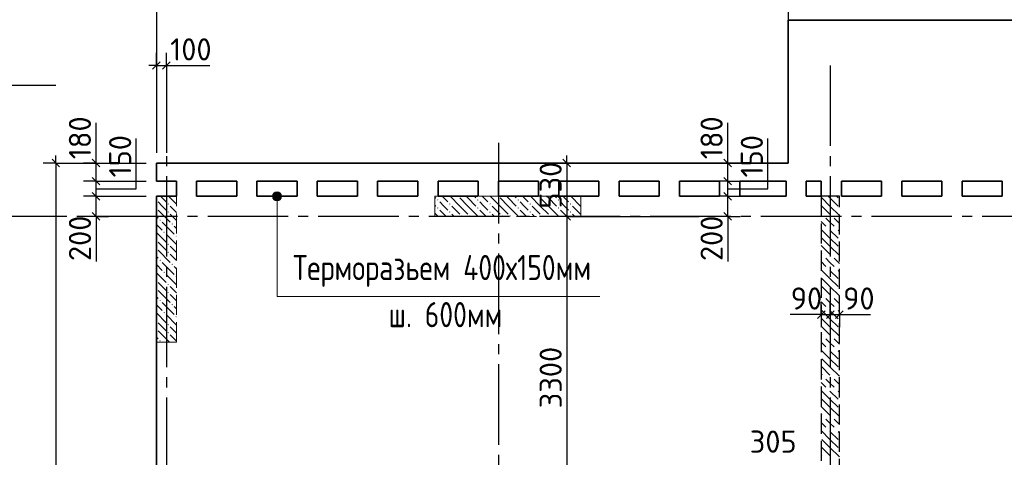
# Model space of a CAD drawing. Header units: millimetres. Extents: x 40580 to 1930067, y -240640 to 81020.
# Tile 9 of 256: x 218687 to 228476, y -208535 to -204185. Entities that reach past the tile are written whole.
import ezdxf

# ---------------------------------------------------------------- set-up
doc = ezdxf.new("R2010")
doc.units = ezdxf.units.MM
for name, pattern in [('______2', [270, 200, -70]), ('______5', [1100, 800, -100, 100, -100]), ('CENTER', [2, 1.25, -0.25, 0.25, -0.25])]:
    doc.linetypes.add(name, pattern=pattern)
for name, color, linetype, lineweight in [('Standard', 7, 'Continuous', 25), ('ЖБ Перекрытие верхний уровень', 7, 'Continuous', 35), ('ОСИ', 7, 'CENTER', 15), ('Примечания', 7, 'Continuous', 13)]:
    doc.layers.add(name, color=color, linetype=linetype, lineweight=lineweight)
doc.layers.add('ЖБ Пилон', color=7, linetype='______2', lineweight=13, true_color=0xa0a0a0)
doc.layers.add('ЖБ Стена верхний уровень', color=7, linetype='______2', true_color=0x656565)
doc.layers.add('Размерная выноска', color=7, linetype='Continuous')
doc.styles.add('GOST 2.304', font='isocpeur.ttf', dxfattribs={"width": 0.8})
doc.styles.add('ISOCPEUR', font='isocpeur.ttf')

msp = doc.modelspace()

# ---------------------------------------------------------------- hatches: boundary and pattern name
at = {"layer": 'ЖБ Пилон', "linetype": 'Continuous', "lineweight": -3, "transparency": 33554687}
for points in [[(220246.3, -205940.7), (220243.3, -205943.8), (220239.9, -205940.4), (220246.3, -205940.4)], [(223046.6, -205940.4), (223043.3, -205943.8), (223039.9, -205940.4)], [(223446.6, -205940.4), (223443.3, -205943.8), (223439.9, -205940.4)], [(223846.6, -205940.4), (223843.3, -205943.8), (223839.9, -205940.4)], [(224246.6, -205940.4), (224243.3, -205943.8), (224239.9, -205940.4)], [(220046.3, -205973.8), (220049.8, -205977.3), (220046.3, -205980.7)], [(220046.3, -206053.8), (220049.8, -206057.3), (220046.3, -206060.7)], [(220156.8, -206017.3), (220163.3, -206010.8), (220169.8, -206017.3), (220163.3, -206023.8)], [(222836.8, -205977.3), (222843.3, -205970.8), (222849.8, -205977.3), (222843.3, -205983.8)], [(222836.8, -206057.3), (222843.3, -206050.8), (222849.8, -206057.3), (222843.3, -206063.8)], [(222956.8, -206017.3), (222963.3, -206010.8), (222969.8, -206017.3), (222963.3, -206023.8)], [(223236.8, -205977.3), (223243.3, -205970.8), (223249.8, -205977.3), (223243.3, -205983.8)], [(223236.8, -206057.3), (223243.3, -206050.8), (223249.8, -206057.3), (223243.3, -206063.8)], [(223356.8, -206017.3), (223363.3, -206010.8), (223369.8, -206017.3), (223363.3, -206023.8)], [(223636.8, -205977.3), (223643.3, -205970.8), (223649.8, -205977.3), (223643.3, -205983.8)], [(223636.8, -206057.3), (223643.3, -206050.8), (223649.8, -206057.3), (223643.3, -206063.8)], [(223756.8, -206017.3), (223763.3, -206010.8), (223769.8, -206017.3), (223763.3, -206023.8)], [(224036.8, -205977.3), (224043.3, -205970.8), (224049.8, -205977.3), (224043.3, -205983.8)], [(224036.8, -206057.3), (224043.3, -206050.8), (224049.8, -206057.3), (224043.3, -206063.8)], [(224156.8, -206017.3), (224163.3, -206010.8), (224169.8, -206017.3), (224163.3, -206023.8)], [(220156.8, -206097.3), (220163.3, -206090.8), (220169.8, -206097.3), (220163.3, -206103.8)], [(222956.8, -206097.3), (222963.3, -206090.8), (222969.8, -206097.3), (222963.3, -206103.8)], [(223076.8, -206137.3), (223083.3, -206130.8), (223089.8, -206137.3), (223086.6, -206140.4), (223079.9, -206140.4)], [(223156.8, -206137.3), (223163.3, -206130.8), (223169.8, -206137.3), (223166.6, -206140.4), (223159.9, -206140.4)], [(223356.8, -206097.3), (223363.3, -206090.8), (223369.8, -206097.3), (223363.3, -206103.8)], [(223476.8, -206137.3), (223483.3, -206130.8), (223489.8, -206137.3), (223486.6, -206140.4), (223479.9, -206140.4)], [(223556.8, -206137.3), (223563.3, -206130.8), (223569.8, -206137.3), (223566.6, -206140.4), (223559.9, -206140.4)], [(223756.8, -206097.3), (223763.3, -206090.8), (223769.8, -206097.3), (223763.3, -206103.8)], [(223876.8, -206137.3), (223883.3, -206130.8), (223889.8, -206137.3), (223886.6, -206140.4), (223879.9, -206140.4)], [(223956.8, -206137.3), (223963.3, -206130.8), (223969.8, -206137.3), (223966.6, -206140.4), (223959.9, -206140.4)], [(224156.8, -206097.3), (224163.3, -206090.8), (224169.8, -206097.3), (224163.3, -206103.8)], [(220076.8, -206177.3), (220083.3, -206170.8), (220089.8, -206177.3), (220083.3, -206183.8)], [(220196.8, -206217.3), (220203.3, -206210.8), (220209.8, -206217.3), (220203.3, -206223.8)], [(220116.8, -206297.3), (220123.3, -206290.8), (220129.8, -206297.3), (220123.3, -206303.8)], [(220236.8, -206337.3), (220243.3, -206330.8), (220246.3, -206333.8), (220246.3, -206340.7), (220243.3, -206343.8)], [(220046.3, -206373.8), (220049.8, -206377.3), (220046.3, -206380.7)], [(220156.8, -206417.3), (220163.3, -206410.8), (220169.8, -206417.3), (220163.3, -206423.8)], [(220046.3, -206453.8), (220049.8, -206457.3), (220046.3, -206460.7)], [(220156.8, -206497.3), (220163.3, -206490.8), (220169.8, -206497.3), (220163.3, -206503.8)], [(220076.8, -206577.3), (220083.3, -206570.8), (220089.8, -206577.3), (220083.3, -206583.8)], [(220196.8, -206617.3), (220203.3, -206610.8), (220209.8, -206617.3), (220203.3, -206623.8)], [(220116.8, -206697.3), (220123.3, -206690.8), (220129.8, -206697.3), (220123.3, -206703.8)], [(220236.8, -206737.3), (220243.3, -206730.8), (220246.3, -206733.8), (220246.3, -206740.7), (220243.3, -206743.8)], [(220046.3, -206773.8), (220049.8, -206777.3), (220046.3, -206780.7)], [(220156.8, -206817.3), (220163.3, -206810.8), (220169.8, -206817.3), (220163.3, -206823.8)], [(220046.3, -206853.8), (220049.8, -206857.3), (220046.3, -206860.7)], [(220156.8, -206897.3), (220163.3, -206890.8), (220169.8, -206897.3), (220163.3, -206903.8)], [(220076.8, -206977.3), (220083.3, -206970.8), (220089.8, -206977.3), (220083.3, -206983.8)], [(220196.8, -207017.3), (220203.3, -207010.8), (220209.8, -207017.3), (220203.3, -207023.8)], [(220116.8, -207097.3), (220123.3, -207090.8), (220129.8, -207097.3), (220123.3, -207103.8)], [(220236.8, -207137.3), (220243.3, -207130.8), (220246.3, -207133.8), (220246.3, -207140.7), (220243.3, -207143.8)], [(220046.3, -207173.8), (220049.8, -207177.3), (220046.3, -207180.7)], [(220156.8, -207217.3), (220163.3, -207210.8), (220169.8, -207217.3), (220163.3, -207223.8)], [(220046.3, -207253.8), (220049.8, -207257.3), (220046.3, -207260.7)], [(220156.8, -207297.3), (220163.3, -207290.8), (220169.8, -207297.3), (220163.3, -207303.8)], [(220076.8, -207377.3), (220083.3, -207370.8), (220089.8, -207377.3), (220083.3, -207383.8)]]:
    msp.add_hatch(color=7, dxfattribs=at).paths.add_polyline_path(points, flags=16)
at = {"layer": 'Примечания', "linetype": 'Continuous', "lineweight": 13, "transparency": 33554687}
for points in [[(221201.3, -205940.4), (221291.3, -205940.4), (221285, -205917.9)], [(221201.3, -205940.4), (221285, -205917.9), (221207.6, -205917.9)], [(221207.6, -205962.9), (221291.3, -205940.4), (221201.3, -205940.4)], [(221207.6, -205917.9), (221285, -205917.9), (221268.8, -205901.7)], [(221207.6, -205917.9), (221268.8, -205901.7), (221223.8, -205901.7)], [(221207.6, -205962.9), (221285, -205962.9), (221291.3, -205940.4)], [(221223.8, -205901.7), (221268.8, -205901.7), (221246.3, -205895.4)], [(221223.8, -205979.1), (221285, -205962.9), (221207.6, -205962.9)], [(221223.8, -205979.1), (221268.8, -205979.1), (221285, -205962.9)], [(221268.8, -205979.1), (221223.8, -205979.1), (221246.3, -205985.4)]]:
    msp.add_hatch(color=7, dxfattribs=at).paths.add_polyline_path(points)

# ---------------------------------------------------------------- linework, layer by layer
at = {"layer": 'Standard', "color": 251, "linetype": 'Continuous', "lineweight": -3, "true_color": 0x656565, "transparency": 33554687}
for p, q in [((220046.3, -203960.2), (220046.3, -205330.2)), ((226326.3, -203960.2), (226326.3, -205610.2)), ((220046.3, -204640.4), (220046.3, -204515.4)), ((220146.3, -204640.4), (220146.3, -204515.4)), ((220046.3, -204640.4), (220046.3, -204765.4)), ((220046.3, -204640.4), (220046.3, -205510.4)), ((220146.3, -204640.4), (220146.3, -204765.4)), ((220146.3, -204640.4), (220146.3, -205510.4)), ((219046.3, -205610.4), (218921.3, -205610.4)), ((219046.3, -205610.4), (219171.3, -205610.4)), ((219046.3, -205610.4), (219946.3, -205610.4)), ((219446.3, -205610.4), (219321.3, -205610.4)), ((219446.3, -205610.4), (219571.3, -205610.4)), ((219446.3, -205610.4), (219544.3, -205610.4)), ((219829.3, -205610.4), (219946.3, -205610.4)), ((224126.3, -205610.4), (224001.3, -205610.4)), ((224126.3, -205610.4), (224251.3, -205610.4)), ((224126.3, -205610.4), (225248, -205610.4)), ((225726.3, -205610.4), (225601.3, -205610.4)), ((225726.3, -205610.4), (225851.3, -205610.4)), ((225726.3, -205610.4), (225824.3, -205610.4)), ((226109.3, -205610.4), (226226.3, -205610.4)), ((219446.3, -205790.4), (219321.3, -205790.4)), ((219446.3, -205790.4), (219571.3, -205790.4)), ((225726.3, -205790.4), (225601.3, -205790.4)), ((225726.3, -205790.4), (225851.3, -205790.4)), ((219446.3, -205940.4), (219321.3, -205940.4)), ((219446.3, -205940.4), (219571.3, -205940.4)), ((225726.3, -205940.4), (225601.3, -205940.4)), ((225726.3, -205940.4), (225851.3, -205940.4)), ((219446.3, -206140.4), (219321.3, -206140.4)), ((219446.3, -206140.4), (219571.3, -206140.4)), ((219446.3, -206140.4), (219446.3, -206140.4)), ((224126.3, -206140.4), (224001.3, -206140.4)), ((224126.3, -206140.4), (224251.3, -206140.4)), ((224126.3, -206140.4), (225441.7, -206140.4)), ((225726.3, -206140.4), (225601.3, -206140.4)), ((225726.3, -206140.4), (225851.3, -206140.4)), ((225726.3, -206140.4), (225726.3, -206140.4)), ((226656.3, -207116.8), (226656.3, -206991.8)), ((226746.3, -207116.8), (226746.3, -206991.8)), ((226836.3, -207116.8), (226836.3, -206991.8)), ((226656.3, -207116.8), (226656.3, -207241.8)), ((226746.3, -207116.8), (226746.3, -207241.8)), ((226746.3, -207116.8), (226746.3, -207116.8)), ((226836.3, -207116.8), (226836.3, -207241.8))]:
    msp.add_line(p, q, dxfattribs=at)
at = {"layer": 'Standard', "color": 7, "linetype": 'Continuous', "lineweight": -3, "transparency": 33554687}
for p, q in [((220046.3, -204640.4), (219971.3, -204640.4)), ((220046.3, -204640.4), (220146.3, -204640.4)), ((220146.3, -204640.4), (220221.3, -204640.4)), ((219046.3, -205610.4), (219046.3, -205535.4)), ((219446.3, -205610.4), (219446.3, -205535.4)), ((224126.3, -205610.4), (224126.3, -205535.4)), ((225726.3, -205610.4), (225726.3, -205535.4)), ((219446.3, -205790.4), (219446.3, -205610.4)), ((224126.3, -205610.4), (224126.3, -206140.4)), ((225726.3, -205790.4), (225726.3, -205610.4)), ((219446.3, -205940.4), (219446.3, -205790.4)), ((225726.3, -205940.4), (225726.3, -205790.4)), ((219446.3, -206140.4), (219446.3, -205940.4)), ((225726.3, -206140.4), (225726.3, -205940.4)), ((219446.3, -206140.4), (219446.3, -206215.4)), ((225726.3, -206140.4), (225726.3, -206215.4)), ((226656.3, -207116.8), (226581.3, -207116.8)), ((226656.3, -207116.8), (226746.3, -207116.8)), ((226746.3, -207116.8), (226836.3, -207116.8)), ((226836.3, -207116.8), (226911.3, -207116.8))]:
    msp.add_line(p, q, dxfattribs=at)
at = {"layer": 'Standard', "color": 7, "linetype": 'Continuous', "lineweight": 25, "transparency": 33554687}
for p, q in [((220008.8, -204677.9), (220083.8, -204602.9)), ((220108.8, -204677.9), (220183.8, -204602.9)), ((219008.8, -205572.9), (219083.8, -205647.9)), ((219483.8, -205647.9), (219408.8, -205572.9)), ((224088.8, -205572.9), (224163.8, -205647.9)), ((225763.8, -205647.9), (225688.8, -205572.9)), ((219483.8, -205827.9), (219408.8, -205752.9)), ((225763.8, -205827.9), (225688.8, -205752.9)), ((219483.8, -205977.9), (219408.8, -205902.9)), ((225763.8, -205977.9), (225688.8, -205902.9)), ((219483.8, -206177.9), (219408.8, -206102.9)), ((224088.8, -206102.9), (224163.8, -206177.9)), ((225763.8, -206177.9), (225688.8, -206102.9)), ((226618.8, -207154.3), (226693.8, -207079.3)), ((226708.8, -207154.3), (226783.8, -207079.3)), ((226798.8, -207154.3), (226873.8, -207079.3))]:
    msp.add_line(p, q, dxfattribs=at)
at = {"layer": 'Standard', "color": 7, "linetype": 'Continuous', "lineweight": -3, "transparency": 33554687}
for points in [[(219046.3, -205610.4), (219046.3, -213510), (219046.3, -213510), (219046.3, -220570.4)], [(224126.3, -206140.4), (224126.3, -206166.8), (224126.3, -206166.8), (224126.3, -206853.9), (224126.3, -206853.9), (224126.3, -209440.4)]]:
    msp.add_lwpolyline(points, dxfattribs=at)
at = {"layer": 'Standard', "color": 251, "linetype": 'Continuous', "lineweight": -3, "true_color": 0x656565, "transparency": 33554687}
for points in [[(219446.3, -205790.4), (219827.2, -205790.4), (219827.2, -205790.4), (219946.3, -205790.4)], [(225726.3, -205790.4), (226107.1, -205790.4), (226107.1, -205790.4), (226226.3, -205790.4)], [(219446.3, -205940.4), (219755, -205940.4), (219755, -205940.4), (219946.3, -205940.4)], [(225726.3, -205940.4), (226035, -205940.4), (226035, -205940.4), (226226.3, -205940.4)]]:
    msp.add_lwpolyline(points, dxfattribs=at)
at = {"layer": 'ЖБ Перекрытие верхний уровень', "transparency": 33554687}
for p, q in [((235006.3, -204190.4), (226326.3, -204190.4)), ((226326.3, -204190.4), (226326.3, -205610.4)), ((226326.3, -205610.4), (220046.3, -205610.4)), ((220046.3, -205610.4), (220046.3, -205790.4)), ((220046.3, -205790.4), (220246.3, -205790.4)), ((220246.3, -205790.4), (220246.3, -205940.4)), ((220446.3, -205940.4), (220446.3, -205790.4)), ((220446.3, -205790.4), (220846.3, -205790.4)), ((220846.3, -205790.4), (220846.3, -205940.4)), ((221046.3, -205940.4), (221046.3, -205790.4)), ((221046.3, -205790.4), (221446.3, -205790.4)), ((221446.3, -205790.4), (221446.3, -205940.4)), ((221646.3, -205940.4), (221646.3, -205790.4)), ((221646.3, -205790.4), (222046.3, -205790.4)), ((222046.3, -205790.4), (222046.3, -205940.4)), ((222246.3, -205940.4), (222246.3, -205790.4)), ((222246.3, -205790.4), (222646.3, -205790.4)), ((222646.3, -205790.4), (222646.3, -205940.4)), ((222846.3, -205940.4), (222846.3, -205790.4)), ((222846.3, -205790.4), (223246.3, -205790.4)), ((223246.3, -205790.4), (223246.3, -205940.4)), ((223446.3, -205940.4), (223446.3, -205790.4)), ((223446.3, -205790.4), (223846.3, -205790.4)), ((223846.3, -205790.4), (223846.3, -205940.4)), ((224046.3, -205940.4), (224046.3, -205790.4)), ((224046.3, -205790.4), (224446.3, -205790.4)), ((224446.3, -205790.4), (224446.3, -205940.4)), ((224646.3, -205940.4), (224646.3, -205790.4)), ((224646.3, -205790.4), (225046.3, -205790.4)), ((225046.3, -205790.4), (225046.3, -205940.4)), ((225246.3, -205940.4), (225246.3, -205790.4)), ((225246.3, -205790.4), (225646.3, -205790.4)), ((225646.3, -205790.4), (225646.3, -205940.4)), ((225846.3, -205940.4), (225846.3, -205790.4)), ((225846.3, -205790.4), (226306.3, -205790.4)), ((226306.3, -205790.4), (226306.3, -205940.4)), ((226506.3, -205940.4), (226506.3, -205790.4)), ((226506.3, -205790.4), (226656.3, -205790.4)), ((226656.3, -205790.4), (226656.3, -205940.4)), ((226856.3, -205940.4), (226856.3, -205790.4)), ((226856.3, -205790.4), (227256.3, -205790.4)), ((227256.3, -205790.4), (227256.3, -205940.4)), ((227456.3, -205940.4), (227456.3, -205790.4)), ((227456.3, -205790.4), (227856.3, -205790.4)), ((227856.3, -205790.4), (227856.3, -205940.4)), ((228056.3, -205940.4), (228056.3, -205790.4)), ((228056.3, -205790.4), (228456.3, -205790.4)), ((228456.3, -205790.4), (228456.3, -205940.4)), ((220246.3, -205940.4), (220046.3, -205940.4)), ((220046.3, -205940.4), (220046.3, -220570.4)), ((220846.3, -205940.4), (220446.3, -205940.4)), ((221446.3, -205940.4), (221046.3, -205940.4)), ((222046.3, -205940.4), (221646.3, -205940.4)), ((222646.3, -205940.4), (222246.3, -205940.4)), ((223246.3, -205940.4), (222846.3, -205940.4)), ((223846.3, -205940.4), (223446.3, -205940.4)), ((224446.3, -205940.4), (224046.3, -205940.4)), ((225046.3, -205940.4), (224646.3, -205940.4)), ((225646.3, -205940.4), (225246.3, -205940.4)), ((226306.3, -205940.4), (225846.3, -205940.4)), ((226656.3, -205940.4), (226506.3, -205940.4)), ((227256.3, -205940.4), (226856.3, -205940.4)), ((227856.3, -205940.4), (227456.3, -205940.4)), ((228456.3, -205940.4), (228056.3, -205940.4))]:
    msp.add_line(p, q, dxfattribs=at)
at = {"layer": 'ЖБ Пилон', "color": 253, "linetype": '______2', "lineweight": 13, "true_color": 0xa0a0a0, "transparency": 33554687}
for p, q in [((220046.3, -205940.4), (220046.3, -207390.4)), ((220246.3, -205940.4), (220046.3, -205940.4)), ((220246.3, -207390.4), (220246.3, -205940.4)), ((224266.1, -205940.4), (222816.1, -205940.4)), ((222816.1, -205940.4), (222816.1, -206140.4)), ((224266.1, -206140.4), (224266.1, -205940.4)), ((222816.1, -206140.4), (224266.1, -206140.4)), ((220046.3, -207390.4), (220246.3, -207390.4))]:
    msp.add_line(p, q, dxfattribs=at)
at = {"layer": 'ЖБ Пилон', "color": 9, "linetype": 'Continuous', "lineweight": -3, "true_color": 0xc7c7c7, "transparency": 33554687}
for p, q in [((220086.4, -205940.4), (220143.3, -205997.3)), ((220246.3, -206020.3), (220166.4, -205940.4)), ((222816.1, -205950.1), (222823.3, -205957.3)), ((222886.4, -205940.4), (222943.3, -205997.3)), ((223063.3, -206037.3), (222966.4, -205940.4)), ((223063.3, -205957.3), (223143.3, -206037.3)), ((223143.3, -205957.3), (223126.4, -205940.4)), ((223143.3, -205957.3), (223223.3, -206037.3)), ((223206.4, -205940.4), (223223.3, -205957.3)), ((223286.4, -205940.4), (223343.3, -205997.3)), ((223463.3, -206037.3), (223366.4, -205940.4)), ((223463.3, -205957.3), (223543.3, -206037.3)), ((223543.3, -205957.3), (223526.4, -205940.4)), ((223543.3, -205957.3), (223623.3, -206037.3)), ((223606.4, -205940.4), (223623.3, -205957.3)), ((223686.4, -205940.4), (223743.3, -205997.3)), ((223863.3, -206037.3), (223766.4, -205940.4)), ((223863.3, -205957.3), (223943.3, -206037.3)), ((223943.3, -205957.3), (223926.4, -205940.4)), ((223943.3, -205957.3), (224023.3, -206037.3)), ((224006.4, -205940.4), (224023.3, -205957.3)), ((224086.4, -205940.4), (224143.3, -205997.3)), ((224263.3, -206037.3), (224166.4, -205940.4)), ((224263.3, -205957.3), (224266.1, -205960.1)), ((220103.3, -206037.3), (220063.3, -205997.3)), ((220143.3, -206077.3), (220103.3, -206037.3)), ((220183.3, -206037.3), (220246.3, -206100.3)), ((222816.1, -206030.1), (222823.3, -206037.3)), ((222903.3, -206037.3), (222863.3, -205997.3)), ((222943.3, -206077.3), (222903.3, -206037.3)), ((222983.3, -206037.3), (223063.3, -206117.3)), ((223063.3, -206037.3), (223143.3, -206117.3)), ((223143.3, -206037.3), (223246.4, -206140.4)), ((223303.3, -206037.3), (223263.3, -205997.3)), ((223343.3, -206077.3), (223303.3, -206037.3)), ((223383.3, -206037.3), (223463.3, -206117.3)), ((223463.3, -206037.3), (223543.3, -206117.3)), ((223543.3, -206037.3), (223646.4, -206140.4)), ((223703.3, -206037.3), (223663.3, -205997.3)), ((223743.3, -206077.3), (223703.3, -206037.3)), ((223783.3, -206037.3), (223863.3, -206117.3)), ((223863.3, -206037.3), (223943.3, -206117.3)), ((223943.3, -206037.3), (224046.4, -206140.4)), ((224103.3, -206037.3), (224063.3, -205997.3)), ((224143.3, -206077.3), (224103.3, -206037.3)), ((224183.3, -206037.3), (224263.3, -206117.3)), ((224263.3, -206037.3), (224266.1, -206040.1)), ((220046.3, -206140.3), (220063.3, -206157.3)), ((220063.3, -206077.3), (220183.3, -206197.3)), ((220183.3, -206117.3), (220246.3, -206180.3)), ((222816.1, -206110.1), (222846.4, -206140.4)), ((222863.3, -206077.3), (222926.4, -206140.4)), ((222983.3, -206117.3), (223006.4, -206140.4)), ((223263.3, -206077.3), (223326.4, -206140.4)), ((223383.3, -206117.3), (223406.4, -206140.4)), ((223663.3, -206077.3), (223726.4, -206140.4)), ((223783.3, -206117.3), (223806.4, -206140.4)), ((224063.3, -206077.3), (224126.4, -206140.4)), ((224183.3, -206117.3), (224206.4, -206140.4)), ((220046.3, -206220.3), (220103.3, -206277.3)), ((220103.3, -206197.3), (220223.3, -206317.3)), ((220246.3, -206260.3), (220223.3, -206237.3)), ((220046.3, -206300.3), (220143.3, -206397.3)), ((220246.3, -206420.3), (220143.3, -206317.3)), ((220103.3, -206437.3), (220063.3, -206397.3)), ((220143.3, -206477.3), (220103.3, -206437.3)), ((220183.3, -206437.3), (220246.3, -206500.3)), ((220046.3, -206540.3), (220063.3, -206557.3)), ((220063.3, -206477.3), (220183.3, -206597.3)), ((220183.3, -206517.3), (220246.3, -206580.3)), ((220046.3, -206620.3), (220103.3, -206677.3)), ((220103.3, -206597.3), (220223.3, -206717.3)), ((220246.3, -206660.3), (220223.3, -206637.3)), ((220046.3, -206700.3), (220143.3, -206797.3)), ((220246.3, -206820.3), (220143.3, -206717.3)), ((220103.3, -206837.3), (220063.3, -206797.3)), ((220143.3, -206877.3), (220103.3, -206837.3)), ((220183.3, -206837.3), (220246.3, -206900.3)), ((220063.3, -206877.3), (220183.3, -206997.3)), ((220183.3, -206917.3), (220246.3, -206980.3)), ((220046.3, -206940.3), (220063.3, -206957.3)), ((220046.3, -207020.3), (220103.3, -207077.3)), ((220103.3, -206997.3), (220223.3, -207117.3)), ((220046.3, -207100.3), (220143.3, -207197.3)), ((220246.3, -207220.3), (220143.3, -207117.3)), ((220246.3, -207060.3), (220223.3, -207037.3)), ((220103.3, -207237.3), (220063.3, -207197.3)), ((220063.3, -207277.3), (220176.4, -207390.4)), ((220143.3, -207277.3), (220103.3, -207237.3)), ((220183.3, -207237.3), (220246.3, -207300.3)), ((220183.3, -207317.3), (220246.3, -207380.3)), ((220046.3, -207340.3), (220063.3, -207357.3))]:
    msp.add_line(p, q, dxfattribs=at)
at = {"layer": 'ЖБ Стена верхний уровень', "color": 251, "linetype": '______2', "lineweight": -3, "true_color": 0x656565, "transparency": 33554687}
for p, q in [((226656.3, -205940.4), (226656.3, -211720.4)), ((226836.3, -205940.4), (226656.3, -205940.4)), ((226836.3, -211720.4), (226836.3, -205940.4))]:
    msp.add_line(p, q, dxfattribs=at)
at = {"layer": 'ЖБ Стена верхний уровень', "color": 9, "linetype": 'Continuous', "lineweight": -3, "true_color": 0xc7c7c7, "transparency": 33554687}
for p, q in [((226663.3, -205957.3), (226743.3, -206037.3)), ((226743.3, -205957.3), (226726.4, -205940.4)), ((226743.3, -205957.3), (226823.3, -206037.3)), ((226806.4, -205940.4), (226823.3, -205957.3)), ((226663.3, -206037.3), (226656.3, -206030.3)), ((226663.3, -206037.3), (226743.3, -206117.3)), ((226743.3, -206037.3), (226836.3, -206130.3)), ((226656.3, -206110.3), (226663.3, -206117.3)), ((226656.3, -206190.3), (226703.3, -206237.3)), ((226743.3, -206197.3), (226703.3, -206157.3)), ((226783.3, -206237.3), (226743.3, -206197.3)), ((226783.3, -206157.3), (226836.3, -206210.3)), ((226743.3, -206357.3), (226656.3, -206270.3)), ((226743.3, -206277.3), (226823.3, -206357.3)), ((226823.3, -206277.3), (226836.3, -206290.3)), ((226663.3, -206437.3), (226656.3, -206430.3)), ((226663.3, -206357.3), (226743.3, -206437.3)), ((226663.3, -206437.3), (226743.3, -206517.3)), ((226743.3, -206357.3), (226823.3, -206437.3)), ((226743.3, -206437.3), (226836.3, -206530.3)), ((226656.3, -206510.3), (226663.3, -206517.3)), ((226656.3, -206590.3), (226703.3, -206637.3)), ((226743.3, -206597.3), (226703.3, -206557.3)), ((226783.3, -206637.3), (226743.3, -206597.3)), ((226783.3, -206557.3), (226836.3, -206610.3)), ((226743.3, -206757.3), (226656.3, -206670.3)), ((226743.3, -206677.3), (226823.3, -206757.3)), ((226823.3, -206677.3), (226836.3, -206690.3)), ((226663.3, -206837.3), (226656.3, -206830.3)), ((226663.3, -206757.3), (226743.3, -206837.3)), ((226663.3, -206837.3), (226743.3, -206917.3)), ((226743.3, -206757.3), (226823.3, -206837.3)), ((226743.3, -206837.3), (226836.3, -206930.3)), ((226656.3, -206910.3), (226663.3, -206917.3)), ((226656.3, -206990.3), (226703.3, -207037.3)), ((226743.3, -206997.3), (226703.3, -206957.3)), ((226783.3, -207037.3), (226743.3, -206997.3)), ((226783.3, -206957.3), (226836.3, -207010.3)), ((226743.3, -207157.3), (226656.3, -207070.3)), ((226743.3, -207077.3), (226823.3, -207157.3)), ((226823.3, -207077.3), (226836.3, -207090.3)), ((226663.3, -207157.3), (226743.3, -207237.3)), ((226743.3, -207157.3), (226823.3, -207237.3)), ((226663.3, -207237.3), (226656.3, -207230.3)), ((226656.3, -207310.3), (226663.3, -207317.3)), ((226663.3, -207237.3), (226743.3, -207317.3)), ((226743.3, -207237.3), (226836.3, -207330.3)), ((226656.3, -207390.3), (226703.3, -207437.3)), ((226743.3, -207397.3), (226703.3, -207357.3)), ((226783.3, -207437.3), (226743.3, -207397.3)), ((226783.3, -207357.3), (226836.3, -207410.3)), ((226743.3, -207557.3), (226656.3, -207470.3)), ((226743.3, -207477.3), (226823.3, -207557.3)), ((226823.3, -207477.3), (226836.3, -207490.3)), ((226663.3, -207557.3), (226743.3, -207637.3)), ((226743.3, -207557.3), (226823.3, -207637.3)), ((226663.3, -207637.3), (226656.3, -207630.3)), ((226656.3, -207710.3), (226663.3, -207717.3)), ((226663.3, -207637.3), (226743.3, -207717.3)), ((226743.3, -207637.3), (226836.3, -207730.3)), ((226656.3, -207790.3), (226703.3, -207837.3)), ((226743.3, -207797.3), (226703.3, -207757.3)), ((226783.3, -207837.3), (226743.3, -207797.3)), ((226783.3, -207757.3), (226836.3, -207810.3)), ((226743.3, -207957.3), (226656.3, -207870.3)), ((226743.3, -207877.3), (226823.3, -207957.3)), ((226823.3, -207877.3), (226836.3, -207890.3)), ((226663.3, -207957.3), (226743.3, -208037.3)), ((226743.3, -207957.3), (226823.3, -208037.3)), ((226663.3, -208037.3), (226656.3, -208030.3)), ((226656.3, -208110.3), (226663.3, -208117.3)), ((226663.3, -208037.3), (226743.3, -208117.3)), ((226743.3, -208037.3), (226836.3, -208130.3)), ((226656.3, -208190.3), (226703.3, -208237.3)), ((226743.3, -208197.3), (226703.3, -208157.3)), ((226783.3, -208237.3), (226743.3, -208197.3)), ((226783.3, -208157.3), (226836.3, -208210.3)), ((226743.3, -208357.3), (226656.3, -208270.3)), ((226743.3, -208277.3), (226823.3, -208357.3)), ((226823.3, -208277.3), (226836.3, -208290.3)), ((226663.3, -208357.3), (226743.3, -208437.3)), ((226743.3, -208357.3), (226823.3, -208437.3)), ((226663.3, -208437.3), (226656.3, -208430.3)), ((226663.3, -208437.3), (226743.3, -208517.3)), ((226743.3, -208437.3), (226836.3, -208530.3)), ((226656.3, -208510.3), (226663.3, -208517.3))]:
    msp.add_line(p, q, dxfattribs=at)
at = {"layer": 'ОСИ', "color": 8, "linetype": '______5', "lineweight": -3, "transparency": 33554687}
for p, q in [((220146.3, -204640.4), (220146.3, -223470.4)), ((226746.3, -204640.4), (226746.3, -223470.4)), ((219046.3, -204840.4), (217546.3, -204840.4)), ((223446.3, -205410.4), (223446.3, -223470.4)), ((263156.3, -206140.4), (217546.3, -206140.4)), ((263156.3, -206140.4), (217546.3, -206140.4))]:
    msp.add_line(p, q, dxfattribs=at)
at = {"layer": 'Примечания', "color": 7, "linetype": 'Continuous', "lineweight": 13, "transparency": 33554687}
for p, q in [((221201.3, -205940.4), (221201.3, -205940.4)), ((221246.3, -205895.4), (221246.3, -205895.4)), ((221291.3, -205940.4), (221291.3, -205940.4)), ((221246.3, -205985.4), (221246.3, -205985.4))]:
    msp.add_line(p, q, dxfattribs=at)
msp.add_lwpolyline([(224455, -206937.2), (221246.3, -206937.2), (221246.3, -205940.4)], dxfattribs=at)
msp.add_circle((221246.3, -205940.4), 45, dxfattribs=at)
at = {"layer": 'Размерная выноска', "color": 7, "linetype": 'Continuous', "lineweight": -3, "transparency": 33554687}
for p, q in [((220146.3, -204640.4), (220576.3, -204640.4)), ((219446.3, -205610.4), (219446.3, -205210.4)), ((225726.3, -205610.4), (225726.3, -205210.4)), ((219446.3, -206140.4), (219446.3, -206590.4)), ((225726.3, -206140.4), (225726.3, -206590.4)), ((226656.3, -207116.8), (226346.3, -207116.8)), ((226836.3, -207116.8), (227146.3, -207116.8))]:
    msp.add_line(p, q, dxfattribs=at)
for points in [[(219446.3, -205865.4), (219846.3, -205865.4), (219846.3, -205365.4)], [(225726.3, -205865.4), (226126.3, -205865.4), (226126.3, -205365.4)]]:
    msp.add_lwpolyline(points, dxfattribs=at)

# ---------------------------------------------------------------- texts
at = {"layer": 'Standard', "color": 7, "linetype": 'Continuous', "lineweight": 25, "transparency": 33554687, "char_height": 220, "attachment_point": 7, "style": 'ISOCPEUR'}
for s, insert, width in [('100', (220183.8, -204590.4), 485.085), ('90', (226352.9, -207066.8), 391.311), ('90', (226873.8, -207066.8), 391.317), ('305', (225945.4, -208489.6), 500.814)]:
    msp.add_mtext(s, dxfattribs=dict(at, insert=insert, width=width))
at = {"layer": 'Standard', "color": 7, "linetype": 'Continuous', "lineweight": 25, "transparency": 33554687, "char_height": 220, "attachment_point": 7, "rotation": 90, "style": 'ISOCPEUR'}
for s, insert, width in [('180', (219396.3, -205572.9), 485.092), ('180', (225676.3, -205572.9), 485.092), ('150', (219796.3, -205752.9), 469.503), ('150', (226076.3, -205752.9), 469.503), ('530', (224076.3, -206063.1), 500.826), ('200', (219396.3, -206584.5), 531.967), ('200', (225676.3, -206584.5), 531.967), ('3300', (224076.3, -208048.4), 641.47)]:
    msp.add_mtext(s, dxfattribs=dict(at, insert=insert, width=width))
at = {"layer": 'Примечания', "color": 7, "linetype": 'Continuous', "lineweight": 25, "transparency": 33554687, "char_height": 250, "attachment_point": 7, "style": 'GOST 2.304'}
for s, insert, width in [('Терморазьем\\~400х150мм', (221405, -206842.2), 3189.087), ('ш.\\~600мм', (222355, -207242.2), 1279.437)]:
    msp.add_mtext(s, dxfattribs=dict(at, insert=insert, width=width))

doc.saveas('drawing.dxf')
